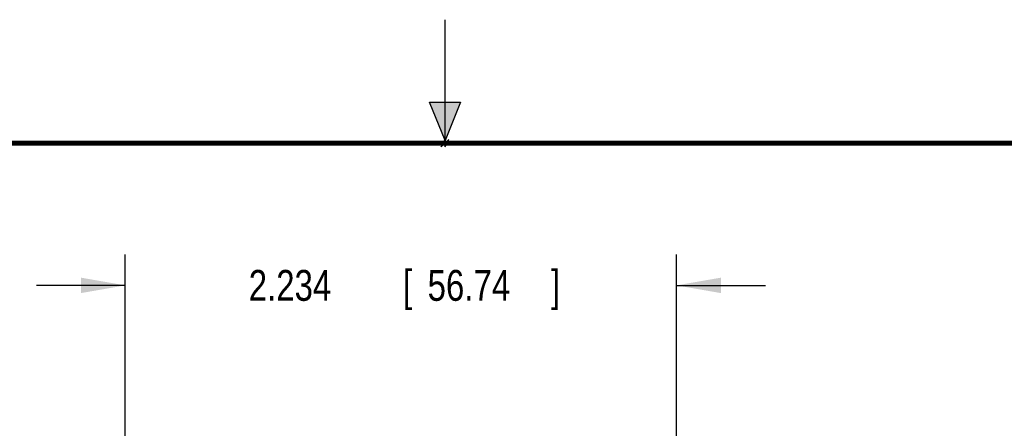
# Model space of a CAD drawing. Header units: inches. Extents: x 0 to 22, y 0 to 17.
# Tile 42 of 49: x 9.3 to 13.3, y 15.3 to 17. Entities that reach past the tile are written whole.
import ezdxf

# ---------------------------------------------------------------- set-up
doc = ezdxf.new("R2010")
doc.units = ezdxf.units.IN
doc.header["$LTSCALE"] = 1.21
doc.header["$MEASUREMENT"] = 0
doc.layers.get('0').update_dxf_attribs({"linetype": 'CONTINUOUS'})
doc.layers.add('DIMENSIONS', color=7, linetype='CONTINUOUS')
doc.styles.get("Standard").update_dxf_attribs({"font": 'txt', "width": 0.8})
doc.dimstyles.new('DIMSTYLE_1', dxfattribs={"dimtxt": 0.125, "dimasz": 0.18, "dimexe": 0.18, "dimexo": 0.0625, "dimgap": 0.09, "dimtad": 0, "dimtih": 1, "dimtoh": 1, "dimdec": 3, "dimzin": 4, "dimdsep": 46, "dimtxsty": 'STANDARD', "dimblk": '_FILLED', "dimblk1": '_FILLED', "dimblk2": '_FILLED', "dimcen": 0.09, "dimadec": 0, "dimazin": 0, "dimtp": 0.01, "dimtm": 0.01, "dimtfac": 1, "dimtdec": 3, "dimtofl": 0, "dimtmove": 0, "dimatfit": 3, "dimldrblk": '_FILLED', "dimfxl": 1, "dimtolj": 1, "dimtzin": 4, "dimarcsym": 0})

# ---------------------------------------------------------------- blocks, each defined once
blk = doc.blocks.new('_FILLED')
at = {"color": 0, "linetype": 'BYBLOCK'}
blk.add_solid([(0, 0), (-1, 0.174), (-1, -0.174)], dxfattribs=at)
blk = doc.blocks.new('*D7')
at = {"layer": 'DIMENSIONS', "color": 2, "linetype": 'CONTINUOUS'}
for p, q in [((9.7044, 14.4407), (9.7044, 16.0486)), ((11.9382, 13.7535), (11.9382, 16.0486)), ((9.7044, 15.9236), (9.3444, 15.9236)), ((11.9382, 15.9236), (12.2982, 15.9236))]:
    blk.add_line(p, q, dxfattribs=at)
at = {"layer": 'DIMENSIONS', "color": 2, "linetype": 'CONTINUOUS', "xscale": 0.18, "yscale": 0.18, "zscale": 0.18}
blk.add_blockref('_FILLED', (9.7044, 15.9236), dxfattribs=at)
at = {"layer": 'DIMENSIONS', "color": 2, "linetype": 'CONTINUOUS', "xscale": 0.18, "yscale": 0.18, "zscale": 0.18, "rotation": 180}
blk.add_blockref('_FILLED', (11.9382, 15.9236), dxfattribs=at)
at = {"layer": 'DIMENSIONS', "color": 2, "linetype": 'CONTINUOUS', "width": 0.8}
for s, p in [('2.234', (10.2044, 15.8611)), ('[', (10.8294, 15.8611)), ('56.74', (10.9294, 15.8611)), (']', (11.4294, 15.8611))]:
    blk.add_text(s, height=0.125, dxfattribs=at).set_placement(p)

msp = doc.modelspace()

# ---------------------------------------------------------------- hatches: boundary and pattern name
at = {"linetype": 'CONTINUOUS'}
msp.add_hatch(color=2, dxfattribs=at).paths.add_polyline_path([(11, 16.51), (10.9375, 16.6663), (11.0625, 16.6663)])

# ---------------------------------------------------------------- linework, layer by layer
at = {"color": 2, "linetype": 'CONTINUOUS'}
for p, q in [((11, 16.485), (11, 17)), ((11, 16.51), (10.9375, 16.6663)), ((10.9375, 16.6663), (11.0625, 16.6663)), ((11.0625, 16.6663), (11, 16.51)), ((11.015, 16.515), (10.985, 16.485)), ((10.985, 16.485), (11, 16.515)), ((11, 16.485), (11.015, 16.515))]:
    msp.add_line(p, q, dxfattribs=at)
at = {"color": 7, "linetype": 'CONTINUOUS', "const_width": 0.02}
msp.add_lwpolyline([(21.5, 16.5), (0.5, 16.5)], dxfattribs=at)

# ---------------------------------------------------------------- dimensions: what is measured, and where the dimension line sits
at = {"layer": 'DIMENSIONS', "color": 2, "linetype": 'CONTINUOUS'}
dim = msp.add_linear_dim(base=(11.9382, 15.9236), p1=(9.7044, 14.4407), p2=(11.9382, 13.7535), dimstyle='DIMSTYLE_1', dxfattribs=at)
dim.commit()
dim.dimension.update_dxf_attribs({"geometry": '*D7', "text_midpoint": (10.8669, 15.9236), "dimtype": 160})

doc.saveas('drawing.dxf')
